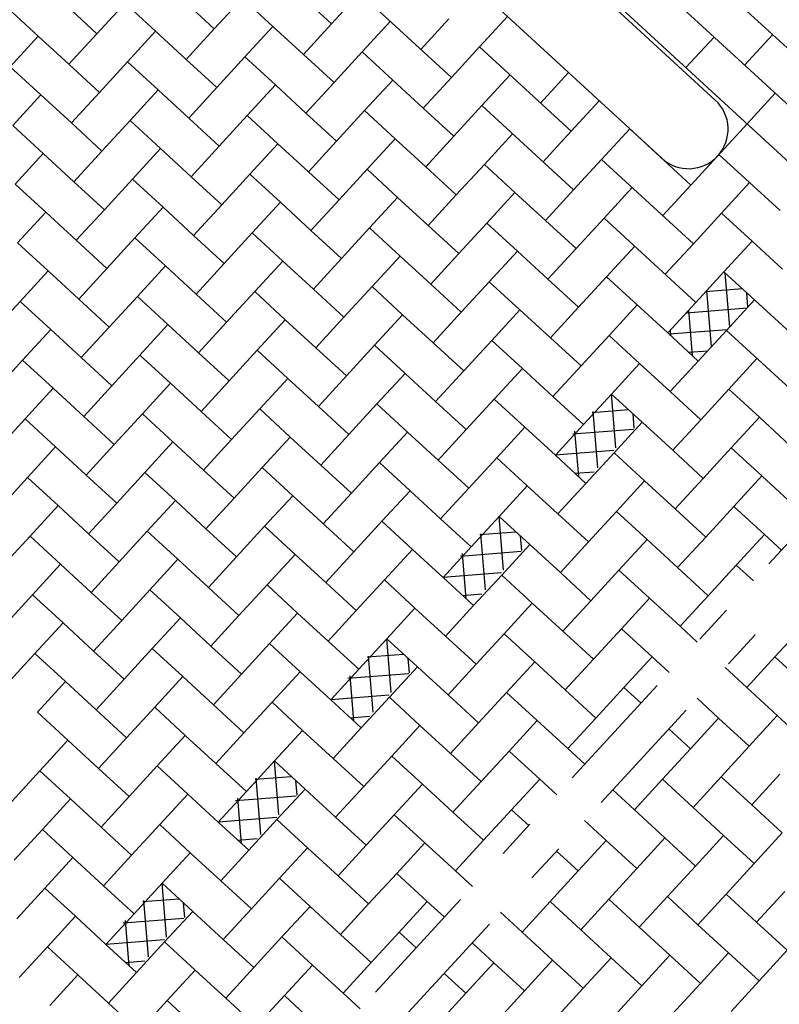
# Model space of a CAD drawing. Header units: metres. Extents: x 111546 to 149831, y 498798 to 507863.
# Tile 123 of 256: x 113048.33 to 113050.25, y 500896.6 to 500899.09. Entities that reach past the tile are written whole.
import ezdxf

# ---------------------------------------------------------------- set-up
doc = ezdxf.new("R2010")
doc.units = ezdxf.units.M
doc.linetypes.add('DASHDOT', pattern=[25.4, 12.7, -6.35, 0, -6.35])
for name, color, linetype in [('0-grenslijn', 3, 'DASHDOT'), ('0-maatvoering', 3, 'Continuous'), ('3-arcering witte steen', 3, 'Continuous'), ('3-opsluiting', 2, 'Continuous'), ('3-steen', 3, 'Continuous')]:
    doc.layers.add(name, color=color, linetype=linetype)
doc.styles.add('Zaanstad', font='ARIALN.TTF')
doc.dimstyles.new('1-50', dxfattribs={"dimtxt": 0.1, "dimasz": 0.1, "dimexe": 0.05, "dimexo": 0.05, "dimgap": 0.025, "dimtad": 1, "dimzin": 0, "dimdsep": 46, "dimtxsty": 'Zaanstad', "dimcen": 0, "dimclrd": 256, "dimclre": 256, "dimclrt": 256, "dimadec": 0, "dimazin": 0, "dimtfac": 1, "dimtofl": 0, "dimtmove": 0, "dimatfit": 3, "dimfxl": 1, "dimtfill": 1, "dimtolj": 1, "dimtzin": 0, "dimlwd": -1, "dimlwe": -1, "dimarcsym": 0})

# ---------------------------------------------------------------- blocks, each defined once
blk = doc.blocks.new('*D647')
at = {"layer": '0-maatvoering', "transparency": 16777216}
for p, q in [((113048.5635, 500900.0161), (113047.8707, 500900.6529)), ((113044.991, 500897.4457), (113047.8399, 500900.5454)), ((113045.5793, 500896.7692), (113044.8865, 500897.4059))]:
    blk.add_line(p, q, dxfattribs=at)
for points in [[(113047.8276, 500900.5567), (113047.8521, 500900.5341), (113047.9075, 500900.6191)], [(113044.9787, 500897.457), (113045.0033, 500897.4345), (113044.9233, 500897.3721)]]:
    blk.add_solid(points, dxfattribs=at)
at = {"layer": 'Defpoints', "color": 0, "transparency": 16777216}
for p in [(113047.9075, 500900.6191), (113048.6003, 500899.9823), (113045.6161, 500896.7354)]:
    blk.add_point(p, dxfattribs=at)
at = {"layer": '0-maatvoering', "transparency": 16777216, "insert": (113046.3601, 500899.0465), "char_height": 0.1, "attachment_point": 5, "rotation": 47.4144, "style": 'Zaanstad', "bg_fill": 3, "box_fill_scale": 1.1, "bg_fill_color": 9, "bg_fill_true_color": 13158600, "bg_fill_transparency": 0}
blk.add_mtext('\\A1;4.41', dxfattribs=at)
blk = doc.blocks.new('*D648')
at = {"layer": '0-maatvoering', "transparency": 16777216}
for p, q in [((113048.5062, 500900.6392), (113047.7173, 500901.3643)), ((113041.9624, 500895.0289), (113047.6864, 500901.2569)), ((113042.6469, 500894.264), (113041.8579, 500894.9891))]:
    blk.add_line(p, q, dxfattribs=at)
for points in [[(113047.6742, 500901.2682), (113047.6987, 500901.2456), (113047.7541, 500901.3305)], [(113041.9501, 500895.0402), (113041.9747, 500895.0176), (113041.8948, 500894.9553)]]:
    blk.add_solid(points, dxfattribs=at)
at = {"layer": 'Defpoints', "color": 0, "transparency": 16777216}
for p in [(113047.7541, 500901.3305), (113048.5431, 500900.6054), (113042.6837, 500894.2302)]:
    blk.add_point(p, dxfattribs=at)
at = {"layer": '0-maatvoering', "transparency": 16777216, "insert": (113044.7684, 500898.1944), "char_height": 0.1, "attachment_point": 5, "rotation": 47.4144, "style": 'Zaanstad', "bg_fill": 3, "box_fill_scale": 1.1, "bg_fill_color": 9, "bg_fill_true_color": 13158600, "bg_fill_transparency": 0}
blk.add_mtext('\\A1;minimaal 11.00', dxfattribs=at)
blk = doc.blocks.new('*D649')
at = {"layer": '0-maatvoering', "transparency": 16777216}
for p, q in [((113048.7734, 500900.416), (113048.9137, 500900.5687)), ((113048.9535, 500900.4642), (113050.5843, 500898.9653)), ((113050.5515, 500898.7818), (113050.6918, 500898.9345))]:
    blk.add_line(p, q, dxfattribs=at)
for points in [[(113048.9648, 500900.4765), (113048.9422, 500900.4519), (113048.8799, 500900.5319)], [(113050.5956, 500898.9776), (113050.573, 500898.9531), (113050.658, 500898.8977)]]:
    blk.add_solid(points, dxfattribs=at)
at = {"layer": 'Defpoints', "color": 0, "transparency": 16777216}
for p in [(113048.7396, 500900.3792), (113050.658, 500898.8977), (113050.5176, 500898.745)]:
    blk.add_point(p, dxfattribs=at)
at = {"layer": '0-maatvoering', "transparency": 16777216, "insert": (113049.8143, 500899.7752), "char_height": 0.1, "attachment_point": 5, "rotation": 317.4144, "style": 'Zaanstad', "bg_fill": 3, "box_fill_scale": 1.1, "bg_fill_color": 9, "bg_fill_true_color": 13158600, "bg_fill_transparency": 0}
blk.add_mtext('\\A1;2.42', dxfattribs=at)

msp = doc.modelspace()

# ---------------------------------------------------------------- linework, layer by layer
at = {"layer": '0-grenslijn', "ltscale": 0.025}
msp.add_line((113051.9285, 500899.5726), (113047.2424, 500894.474), dxfattribs=at)
at = {"layer": '3-arcering witte steen'}
for p, q in [((113050.1223, 500898.3149), (113050.1112, 500898.451)), ((113050.0624, 500898.4048), (113050.1537, 500898.4119)), ((113050.0763, 500898.2648), (113050.0646, 500898.4071)), ((113050.1684, 500898.3647), (113050.1654, 500898.4012)), ((113050.0128, 500898.3507), (113050.1663, 500898.3627)), ((113050.028, 500898.2425), (113050.0186, 500898.3571)), ((113049.9687, 500898.2971), (113050.1168, 500898.3087)), ((113049.9737, 500898.2924), (113049.9725, 500898.3072)), ((113050.0189, 500898.251), (113050.0671, 500898.2547)), ((113049.8347, 500898.0089), (113049.8236, 500898.145)), ((113049.7748, 500898.0988), (113049.8661, 500898.106)), ((113049.7887, 500897.9588), (113049.777, 500898.1011)), ((113049.8808, 500898.0587), (113049.8778, 500898.0952)), ((113049.7252, 500898.0447), (113049.8787, 500898.0567)), ((113049.7404, 500897.9365), (113049.731, 500898.0511)), ((113049.6811, 500897.9911), (113049.8292, 500898.0028)), ((113049.7313, 500897.945), (113049.7795, 500897.9487)), ((113049.5505, 500897.6996), (113049.5394, 500897.8358)), ((113049.4906, 500897.7896), (113049.5818, 500897.7967)), ((113049.5045, 500897.6496), (113049.4928, 500897.7919)), ((113049.5966, 500897.7495), (113049.5935, 500897.786)), ((113049.441, 500897.7355), (113049.5945, 500897.7475)), ((113049.4561, 500897.6273), (113049.4468, 500897.7418)), ((113049.3969, 500897.6819), (113049.545, 500897.6935)), ((113049.4471, 500897.6358), (113049.4953, 500897.6395)), ((113049.2663, 500897.3904), (113049.2551, 500897.5265)), ((113049.2064, 500897.4803), (113049.2976, 500897.4875)), ((113049.2203, 500897.3403), (113049.2086, 500897.4827)), ((113049.3124, 500897.4403), (113049.3093, 500897.4767)), ((113049.1568, 500897.4263), (113049.3103, 500897.4383)), ((113049.1719, 500897.3181), (113049.1626, 500897.4326)), ((113049.1127, 500897.3727), (113049.2608, 500897.3843)), ((113049.1629, 500897.3265), (113049.2111, 500897.3303)), ((113048.9821, 500897.0812), (113048.9709, 500897.2173)), ((113048.9222, 500897.1711), (113049.0134, 500897.1783)), ((113048.936, 500897.0311), (113048.9244, 500897.1734)), ((113049.0282, 500897.131), (113049.0251, 500897.1675)), ((113048.8725, 500897.117), (113049.026, 500897.129)), ((113048.8877, 500897.0088), (113048.8784, 500897.1234)), ((113048.8284, 500897.0635), (113048.9766, 500897.0751)), ((113048.8787, 500897.0173), (113048.9269, 500897.021)), ((113048.6978, 500896.7719), (113048.6867, 500896.9081)), ((113048.638, 500896.8619), (113048.7292, 500896.869)), ((113048.6518, 500896.7219), (113048.6402, 500896.8642)), ((113048.7439, 500896.8218), (113048.7409, 500896.8583)), ((113048.5883, 500896.8078), (113048.7418, 500896.8198)), ((113048.6035, 500896.6996), (113048.5942, 500896.8141)), ((113048.5442, 500896.7542), (113048.6924, 500896.7658)), ((113048.5945, 500896.7081), (113048.6427, 500896.7118))]:
    msp.add_line(p, q, dxfattribs=at)
at = {"layer": '3-opsluiting'}
for p, q in [((113050.0859, 500898.8886), (113049.5411, 500899.3893)), ((113049.4058, 500899.2421), (113049.9506, 500898.7413))]:
    msp.add_line(p, q, dxfattribs=at)
msp.add_arc((113050.0183, 500898.8149), 0.1, 227.4144, 47.4144, dxfattribs=at)
at = {"layer": '3-steen'}
for p, q in [((113048.7623, 500900.4039), (113050.8928, 500898.4458)), ((113048.7685, 500900.2556), (113050.8218, 500898.3685)), ((113049.4706, 500899.4677), (113050.3209, 500898.6862)), ((113049.1863, 500899.1585), (113049.1153, 500899.0812)), ((113049.4183, 500898.9453), (113049.1863, 500899.1585)), ((113048.5929, 500899.1335), (113048.5218, 500899.0562)), ((113048.5929, 500899.1335), (113048.6702, 500899.0624)), ((113048.7413, 500899.1397), (113048.8186, 500899.0687)), ((113048.8896, 500899.146), (113048.8186, 500899.0687)), ((113048.8896, 500899.146), (113048.9669, 500899.0749)), ((113049.038, 500899.1522), (113049.1153, 500899.0812)), ((113048.2962, 500899.121), (113048.3735, 500899.0499)), ((113048.4445, 500899.1272), (113048.5218, 500899.0562)), ((113049.1153, 500899.0812), (113049.0442, 500899.0039)), ((113049.2636, 500899.0875), (113049.1926, 500899.0101)), ((113049.341, 500899.0164), (113049.412, 500899.0937)), ((113049.4893, 500899.0227), (113049.5604, 500899.1)), ((113048.5218, 500899.0562), (113048.4508, 500898.9789)), ((113048.6702, 500899.0624), (113048.5992, 500898.9851)), ((113048.6702, 500899.0624), (113048.7475, 500898.9914)), ((113048.8186, 500899.0687), (113048.7475, 500898.9914)), ((113048.9669, 500899.0749), (113048.8959, 500898.9976)), ((113048.9669, 500899.0749), (113049.0442, 500899.0039)), ((113048.3735, 500899.0499), (113048.3024, 500898.9726)), ((113048.3735, 500899.0499), (113048.4508, 500898.9789)), ((113050.0117, 500898.9704), (113050.0828, 500899.0477)), ((113050.1601, 500898.9766), (113050.2311, 500899.0539)), ((113049.1926, 500899.0101), (113049.1215, 500898.9328)), ((113049.1926, 500899.0101), (113049.2699, 500898.9391)), ((113049.4183, 500898.9453), (113049.4893, 500899.0227)), ((113049.4893, 500899.0227), (113049.7212, 500898.8095)), ((113048.5992, 500898.9851), (113048.5281, 500898.9078)), ((113048.5992, 500898.9851), (113048.6765, 500898.9141)), ((113048.7475, 500898.9914), (113048.8248, 500898.9203)), ((113048.8959, 500898.9976), (113048.8248, 500898.9203)), ((113048.8959, 500898.9976), (113048.9732, 500898.9266)), ((113049.0442, 500899.0039), (113049.1215, 500898.9328)), ((113048.3024, 500898.9726), (113048.3797, 500898.9016)), ((113048.4508, 500898.9789), (113048.5281, 500898.9078)), ((113049.6439, 500898.8805), (113049.715, 500898.9579)), ((113049.1215, 500898.9328), (113049.0505, 500898.8555)), ((113049.2699, 500898.9391), (113049.1989, 500898.8618)), ((113049.2699, 500898.9391), (113049.3472, 500898.868)), ((113049.4183, 500898.9453), (113049.3472, 500898.868)), ((113049.4956, 500898.8743), (113049.5666, 500898.9516)), ((113048.5281, 500898.9078), (113048.457, 500898.8305)), ((113048.6765, 500898.9141), (113048.6054, 500898.8368)), ((113048.6765, 500898.9141), (113048.7538, 500898.843)), ((113048.8248, 500898.9203), (113048.7538, 500898.843)), ((113048.9732, 500898.9266), (113048.9021, 500898.8493)), ((113048.9732, 500898.9266), (113049.0505, 500898.8555)), ((113050.1663, 500898.8283), (113050.2374, 500898.9056)), ((113048.3797, 500898.9016), (113048.3087, 500898.8242)), ((113048.3797, 500898.9016), (113048.457, 500898.8305)), ((113049.7212, 500898.8095), (113049.7923, 500898.8868)), ((113049.0505, 500898.8555), (113049.1278, 500898.7845)), ((113049.1989, 500898.8618), (113049.1278, 500898.7845)), ((113049.1989, 500898.8618), (113049.2762, 500898.7907)), ((113049.3472, 500898.868), (113049.4245, 500898.797)), ((113049.4956, 500898.8743), (113049.4245, 500898.797)), ((113049.7275, 500898.6611), (113049.4956, 500898.8743)), ((113048.6054, 500898.8368), (113048.5344, 500898.7595)), ((113048.6054, 500898.8368), (113048.6827, 500898.7657)), ((113048.7538, 500898.843), (113048.8311, 500898.772)), ((113048.9021, 500898.8493), (113048.8311, 500898.772)), ((113048.9021, 500898.8493), (113048.9794, 500898.7782)), ((113048.3087, 500898.8242), (113048.386, 500898.7532)), ((113048.457, 500898.8305), (113048.5344, 500898.7595)), ((113049.6502, 500898.7322), (113049.7212, 500898.8095)), ((113049.7985, 500898.7384), (113049.8696, 500898.8158)), ((113050.0242, 500898.6736), (113049.8696, 500898.8158)), ((113049.1278, 500898.7845), (113049.0567, 500898.7072)), ((113049.2762, 500898.7907), (113049.2051, 500898.7134)), ((113049.2762, 500898.7907), (113049.3535, 500898.7197)), ((113049.4245, 500898.797), (113049.3535, 500898.7197)), ((113049.5729, 500898.8032), (113049.5018, 500898.7259)), ((113048.5344, 500898.7595), (113048.4633, 500898.6821)), ((113048.6827, 500898.7657), (113048.6117, 500898.6884)), ((113048.6827, 500898.7657), (113048.76, 500898.6947)), ((113048.8311, 500898.772), (113048.76, 500898.6947)), ((113048.9794, 500898.7782), (113048.9084, 500898.7009)), ((113048.9794, 500898.7782), (113049.0567, 500898.7072)), ((113048.386, 500898.7532), (113048.3149, 500898.6759)), ((113048.386, 500898.7532), (113048.4633, 500898.6821)), ((113049.7275, 500898.6611), (113049.7985, 500898.7384)), ((113049.7985, 500898.7384), (113050.0305, 500898.5253)), ((113049.0567, 500898.7072), (113049.1341, 500898.6361)), ((113049.2051, 500898.7134), (113049.1341, 500898.6361)), ((113049.2051, 500898.7134), (113049.2824, 500898.6424)), ((113049.3535, 500898.7197), (113049.4308, 500898.6486)), ((113049.5018, 500898.7259), (113049.4308, 500898.6486)), ((113049.5018, 500898.7259), (113049.5791, 500898.6549)), ((113048.4633, 500898.6821), (113048.5406, 500898.6111)), ((113048.6117, 500898.6884), (113048.5406, 500898.6111)), ((113048.6117, 500898.6884), (113048.689, 500898.6173)), ((113048.76, 500898.6947), (113048.8373, 500898.6236)), ((113048.9084, 500898.7009), (113048.8373, 500898.6236)), ((113048.9084, 500898.7009), (113048.9857, 500898.6299)), ((113048.3149, 500898.6759), (113048.3923, 500898.6048)), ((113049.7275, 500898.6611), (113049.6564, 500898.5838)), ((113049.8048, 500898.5901), (113049.8759, 500898.6674)), ((113049.9532, 500898.5963), (113050.0242, 500898.6736)), ((113050.0305, 500898.5253), (113050.1726, 500898.6799)), ((113049.1341, 500898.6361), (113049.063, 500898.5588)), ((113049.2824, 500898.6424), (113049.2114, 500898.5651)), ((113049.2824, 500898.6424), (113049.3597, 500898.5713)), ((113049.4308, 500898.6486), (113049.3597, 500898.5713)), ((113049.5791, 500898.6549), (113049.5081, 500898.5776)), ((113049.5791, 500898.6549), (113049.6564, 500898.5838)), ((113048.5406, 500898.6111), (113048.4696, 500898.5338)), ((113048.689, 500898.6173), (113048.6179, 500898.54)), ((113048.689, 500898.6173), (113048.7663, 500898.5463)), ((113048.8373, 500898.6236), (113048.7663, 500898.5463)), ((113048.9857, 500898.6299), (113048.9146, 500898.5526)), ((113048.9857, 500898.6299), (113049.063, 500898.5588)), ((113048.3923, 500898.6048), (113048.3212, 500898.5275)), ((113048.3923, 500898.6048), (113048.4696, 500898.5338)), ((113049.6564, 500898.5838), (113049.7338, 500898.5128)), ((113049.8048, 500898.5901), (113049.7338, 500898.5128)), ((113050.0367, 500898.3769), (113049.8048, 500898.5901)), ((113050.1788, 500898.5315), (113050.1015, 500898.6026)), ((113049.063, 500898.5588), (113049.1403, 500898.4878)), ((113049.2114, 500898.5651), (113049.1403, 500898.4878)), ((113049.2114, 500898.5651), (113049.2887, 500898.494)), ((113049.3597, 500898.5713), (113049.437, 500898.5003)), ((113049.5081, 500898.5776), (113049.437, 500898.5003)), ((113049.5081, 500898.5776), (113049.5854, 500898.5065)), ((113048.4696, 500898.5338), (113048.5469, 500898.4627)), ((113048.6179, 500898.54), (113048.5469, 500898.4627)), ((113048.6179, 500898.54), (113048.6952, 500898.469)), ((113048.7663, 500898.5463), (113048.8436, 500898.4752)), ((113048.9146, 500898.5526), (113048.8436, 500898.4752)), ((113048.9146, 500898.5526), (113048.9919, 500898.4815)), ((113048.3212, 500898.5275), (113048.3985, 500898.4565)), ((113049.7338, 500898.5128), (113049.6627, 500898.4355)), ((113049.8821, 500898.519), (113049.8111, 500898.4417)), ((113049.9594, 500898.448), (113050.0305, 500898.5253)), ((113050.1078, 500898.4542), (113050.1788, 500898.5315)), ((113050.1788, 500898.5315), (113050.2561, 500898.4605)), ((113049.1403, 500898.4878), (113049.0693, 500898.4104)), ((113049.2887, 500898.494), (113049.2176, 500898.4167)), ((113049.2887, 500898.494), (113049.366, 500898.423)), ((113049.437, 500898.5003), (113049.366, 500898.423)), ((113049.5854, 500898.5065), (113049.5143, 500898.4292)), ((113049.5854, 500898.5065), (113049.6627, 500898.4355)), ((113048.5469, 500898.4627), (113048.4758, 500898.3854)), ((113048.6952, 500898.469), (113048.6242, 500898.3917)), ((113048.6952, 500898.469), (113048.7725, 500898.3979)), ((113048.8436, 500898.4752), (113048.7725, 500898.3979)), ((113048.9919, 500898.4815), (113048.9209, 500898.4042)), ((113048.9919, 500898.4815), (113049.0693, 500898.4104)), ((113048.3985, 500898.4565), (113048.3275, 500898.3792)), ((113048.3985, 500898.4565), (113048.4758, 500898.3854)), ((113049.6627, 500898.4355), (113049.74, 500898.3644)), ((113049.8111, 500898.4417), (113049.74, 500898.3644)), ((113049.8111, 500898.4417), (113049.8884, 500898.3707)), ((113050.0367, 500898.3769), (113050.1078, 500898.4542)), ((113050.1078, 500898.4542), (113050.3397, 500898.2411)), ((113049.0693, 500898.4104), (113049.1466, 500898.3394)), ((113049.2176, 500898.4167), (113049.1466, 500898.3394)), ((113049.2176, 500898.4167), (113049.2949, 500898.3456)), ((113049.366, 500898.423), (113049.4433, 500898.3519)), ((113049.5143, 500898.4292), (113049.4433, 500898.3519)), ((113049.5143, 500898.4292), (113049.5916, 500898.3582)), ((113048.4758, 500898.3854), (113048.5531, 500898.3144)), ((113048.6242, 500898.3917), (113048.5531, 500898.3144)), ((113048.6242, 500898.3917), (113048.7015, 500898.3206)), ((113048.7725, 500898.3979), (113048.8498, 500898.3269)), ((113048.9209, 500898.4042), (113048.8498, 500898.3269)), ((113048.9209, 500898.4042), (113048.9982, 500898.3331)), ((113050.114, 500898.3059), (113050.1851, 500898.3832)), ((113048.3275, 500898.3792), (113048.2564, 500898.3019)), ((113048.3275, 500898.3792), (113048.4048, 500898.3081)), ((113049.5916, 500898.3582), (113049.5206, 500898.2809)), ((113049.5916, 500898.3582), (113049.669, 500898.2871)), ((113049.74, 500898.3644), (113049.669, 500898.2871)), ((113049.8884, 500898.3707), (113049.8173, 500898.2934)), ((113049.8884, 500898.3707), (113049.9657, 500898.2996)), ((113050.0367, 500898.3769), (113049.9657, 500898.2996)), ((113048.9982, 500898.3331), (113048.9272, 500898.2558)), ((113048.9982, 500898.3331), (113049.0755, 500898.2621)), ((113049.1466, 500898.3394), (113049.0755, 500898.2621)), ((113049.2949, 500898.3456), (113049.2239, 500898.2683)), ((113049.2949, 500898.3456), (113049.3722, 500898.2746)), ((113049.4433, 500898.3519), (113049.3722, 500898.2746)), ((113048.4048, 500898.3081), (113048.3337, 500898.2308)), ((113048.4048, 500898.3081), (113048.4821, 500898.2371)), ((113048.5531, 500898.3144), (113048.4821, 500898.2371)), ((113048.7015, 500898.3206), (113048.6304, 500898.2433)), ((113048.7015, 500898.3206), (113048.7788, 500898.2496)), ((113048.8498, 500898.3269), (113048.7788, 500898.2496)), ((113049.669, 500898.2871), (113049.7463, 500898.2161)), ((113049.8173, 500898.2934), (113049.7463, 500898.2161)), ((113049.8173, 500898.2934), (113049.8946, 500898.2223)), ((113049.9657, 500898.2996), (113050.043, 500898.2286)), ((113050.114, 500898.3059), (113050.043, 500898.2286)), ((113050.346, 500898.0927), (113050.114, 500898.3059)), ((113049.0755, 500898.2621), (113049.1528, 500898.191)), ((113049.2239, 500898.2683), (113049.1528, 500898.191)), ((113049.2239, 500898.2683), (113049.3012, 500898.1973)), ((113049.3722, 500898.2746), (113049.4495, 500898.2035)), ((113049.5206, 500898.2809), (113049.4495, 500898.2035)), ((113049.5206, 500898.2809), (113049.5979, 500898.2098)), ((113048.4821, 500898.2371), (113048.5594, 500898.166)), ((113048.6304, 500898.2433), (113048.5594, 500898.166)), ((113048.6304, 500898.2433), (113048.7077, 500898.1723)), ((113048.7788, 500898.2496), (113048.8561, 500898.1785)), ((113048.9272, 500898.2558), (113048.8561, 500898.1785)), ((113048.9272, 500898.2558), (113049.0045, 500898.1848)), ((113050.1913, 500898.2348), (113050.1203, 500898.1575)), ((113048.3337, 500898.2308), (113048.2627, 500898.1535)), ((113048.3337, 500898.2308), (113048.411, 500898.1598)), ((113049.5979, 500898.2098), (113049.5268, 500898.1325)), ((113049.5979, 500898.2098), (113049.6752, 500898.1387)), ((113049.7463, 500898.2161), (113049.6752, 500898.1387)), ((113049.8946, 500898.2223), (113049.8236, 500898.145)), ((113049.8946, 500898.2223), (113049.9719, 500898.1513)), ((113050.043, 500898.2286), (113049.9719, 500898.1513)), ((113049.0045, 500898.1848), (113048.9334, 500898.1075)), ((113049.0045, 500898.1848), (113049.0818, 500898.1137)), ((113049.1528, 500898.191), (113049.0818, 500898.1137)), ((113049.3012, 500898.1973), (113049.2301, 500898.12)), ((113049.3012, 500898.1973), (113049.3785, 500898.1262)), ((113049.4495, 500898.2035), (113049.3785, 500898.1262)), ((113048.411, 500898.1598), (113048.34, 500898.0824)), ((113048.411, 500898.1598), (113048.4883, 500898.0887)), ((113048.5594, 500898.166), (113048.4883, 500898.0887)), ((113048.7077, 500898.1723), (113048.6367, 500898.095)), ((113048.7077, 500898.1723), (113048.785, 500898.1012)), ((113048.8561, 500898.1785), (113048.785, 500898.1012)), ((113049.6752, 500898.1387), (113049.7525, 500898.0677)), ((113049.8236, 500898.145), (113049.7525, 500898.0677)), ((113049.8236, 500898.145), (113049.9009, 500898.0739)), ((113049.9719, 500898.1513), (113050.0492, 500898.0802)), ((113050.1203, 500898.1575), (113050.0492, 500898.0802)), ((113050.1203, 500898.1575), (113050.1976, 500898.0865)), ((113049.0818, 500898.1137), (113049.1591, 500898.0427)), ((113049.2301, 500898.12), (113049.1591, 500898.0427)), ((113049.2301, 500898.12), (113049.3074, 500898.0489)), ((113049.3785, 500898.1262), (113049.4558, 500898.0552)), ((113049.5268, 500898.1325), (113049.4558, 500898.0552)), ((113049.5268, 500898.1325), (113049.6042, 500898.0614)), ((113048.4883, 500898.0887), (113048.5656, 500898.0176)), ((113048.6367, 500898.095), (113048.5656, 500898.0176)), ((113048.6367, 500898.095), (113048.714, 500898.0239)), ((113048.785, 500898.1012), (113048.8624, 500898.0302)), ((113048.9334, 500898.1075), (113048.8624, 500898.0302)), ((113048.9334, 500898.1075), (113049.0107, 500898.0364)), ((113050.1976, 500898.0865), (113050.1265, 500898.0092)), ((113050.1976, 500898.0865), (113050.2749, 500898.0154)), ((113048.34, 500898.0824), (113048.2689, 500898.0051)), ((113048.34, 500898.0824), (113048.4173, 500898.0114)), ((113049.6042, 500898.0614), (113049.5331, 500897.9841)), ((113049.6042, 500898.0614), (113049.6815, 500897.9904)), ((113049.7525, 500898.0677), (113049.6815, 500897.9904)), ((113049.9009, 500898.0739), (113049.8298, 500897.9966)), ((113049.9009, 500898.0739), (113049.9782, 500898.0029)), ((113050.0492, 500898.0802), (113049.9782, 500898.0029)), ((113049.0107, 500898.0364), (113048.9397, 500897.9591)), ((113049.0107, 500898.0364), (113049.088, 500897.9654)), ((113049.1591, 500898.0427), (113049.088, 500897.9654)), ((113049.3074, 500898.0489), (113049.2364, 500897.9716)), ((113049.3074, 500898.0489), (113049.3847, 500897.9779)), ((113049.4558, 500898.0552), (113049.3847, 500897.9779)), ((113048.4173, 500898.0114), (113048.3462, 500897.9341)), ((113048.4173, 500898.0114), (113048.4946, 500897.9403)), ((113048.5656, 500898.0176), (113048.4946, 500897.9403)), ((113048.714, 500898.0239), (113048.6429, 500897.9466)), ((113048.714, 500898.0239), (113048.7913, 500897.9529)), ((113048.8624, 500898.0302), (113048.7913, 500897.9529)), ((113050.1265, 500898.0092), (113050.0555, 500897.9318)), ((113050.1265, 500898.0092), (113050.2039, 500897.9381)), ((113049.5331, 500897.9841), (113049.4621, 500897.9068)), ((113049.5331, 500897.9841), (113049.6104, 500897.9131)), ((113049.6815, 500897.9904), (113049.7588, 500897.9193)), ((113049.8298, 500897.9966), (113049.7588, 500897.9193)), ((113049.8298, 500897.9966), (113049.9071, 500897.9256)), ((113049.9782, 500898.0029), (113050.0555, 500897.9318)), ((113049.088, 500897.9654), (113049.1653, 500897.8943)), ((113049.2364, 500897.9716), (113049.1653, 500897.8943)), ((113049.2364, 500897.9716), (113049.3137, 500897.9006)), ((113049.3847, 500897.9779), (113049.4621, 500897.9068)), ((113048.4946, 500897.9403), (113048.5719, 500897.8693)), ((113048.6429, 500897.9466), (113048.5719, 500897.8693)), ((113048.6429, 500897.9466), (113048.7202, 500897.8755)), ((113048.7913, 500897.9529), (113048.8686, 500897.8818)), ((113048.9397, 500897.9591), (113048.8686, 500897.8818)), ((113048.9397, 500897.9591), (113049.017, 500897.8881)), ((113050.2039, 500897.9381), (113050.1328, 500897.8608)), ((113050.2039, 500897.9381), (113050.2812, 500897.867)), ((113048.3462, 500897.9341), (113048.2752, 500897.8568)), ((113048.3462, 500897.9341), (113048.4235, 500897.863)), ((113049.6104, 500897.9131), (113049.5394, 500897.8358)), ((113049.6104, 500897.9131), (113049.6877, 500897.842)), ((113049.7588, 500897.9193), (113049.6877, 500897.842)), ((113049.9071, 500897.9256), (113049.8361, 500897.8483)), ((113049.9071, 500897.9256), (113049.9844, 500897.8545)), ((113050.0555, 500897.9318), (113049.9844, 500897.8545)), ((113049.017, 500897.8881), (113048.9459, 500897.8107)), ((113049.017, 500897.8881), (113049.1716, 500897.746)), ((113049.1653, 500897.8943), (113049.0943, 500897.817)), ((113049.3137, 500897.9006), (113049.2426, 500897.8233)), ((113049.3137, 500897.9006), (113049.391, 500897.8295)), ((113049.4621, 500897.9068), (113049.391, 500897.8295)), ((113048.4235, 500897.863), (113048.3525, 500897.7857)), ((113048.4235, 500897.863), (113048.5008, 500897.792)), ((113048.5719, 500897.8693), (113048.5008, 500897.792)), ((113048.7202, 500897.8755), (113048.6492, 500897.7982)), ((113048.7202, 500897.8755), (113048.7976, 500897.8045)), ((113048.8686, 500897.8818), (113048.7976, 500897.8045)), ((113050.1328, 500897.8608), (113050.0617, 500897.7835)), ((113050.1328, 500897.8608), (113050.2101, 500897.7897)), ((113049.5394, 500897.8358), (113049.4683, 500897.7585)), ((113049.5394, 500897.8358), (113049.6167, 500897.7647)), ((113049.6877, 500897.842), (113049.765, 500897.771)), ((113049.8361, 500897.8483), (113049.765, 500897.771)), ((113049.8361, 500897.8483), (113049.9134, 500897.7772)), ((113049.9844, 500897.8545), (113050.0617, 500897.7835)), ((113048.9459, 500897.8107), (113048.8749, 500897.7334)), ((113048.9459, 500897.8107), (113049.0232, 500897.7397)), ((113049.2426, 500897.8233), (113049.1716, 500897.746)), ((113049.2426, 500897.8233), (113049.3199, 500897.7522)), ((113049.391, 500897.8295), (113049.4683, 500897.7585)), ((113048.3525, 500897.7857), (113048.2814, 500897.7084)), ((113048.3525, 500897.7857), (113048.4298, 500897.7147)), ((113048.5008, 500897.792), (113048.5781, 500897.7209)), ((113048.6492, 500897.7982), (113048.5781, 500897.7209)), ((113048.6492, 500897.7982), (113048.7265, 500897.7272)), ((113048.7976, 500897.8045), (113048.8749, 500897.7334)), ((113050.2101, 500897.7897), (113050.1391, 500897.7124)), ((113050.2101, 500897.7897), (113050.2533, 500897.75)), ((113049.6167, 500897.7647), (113049.5456, 500897.6874)), ((113049.6167, 500897.7647), (113049.694, 500897.6937)), ((113049.765, 500897.771), (113049.694, 500897.6937)), ((113049.9134, 500897.7772), (113049.8423, 500897.6999)), ((113049.9134, 500897.7772), (113049.9907, 500897.7062)), ((113050.0617, 500897.7835), (113049.9907, 500897.7062)), ((113049.0232, 500897.7397), (113048.9522, 500897.6624)), ((113049.0232, 500897.7397), (113049.1005, 500897.6686)), ((113049.1716, 500897.746), (113049.1005, 500897.6686)), ((113049.3199, 500897.7522), (113049.2489, 500897.6749)), ((113049.3199, 500897.7522), (113049.3973, 500897.6812)), ((113049.4683, 500897.7585), (113049.3973, 500897.6812)), ((113048.4298, 500897.7147), (113048.3587, 500897.6374)), ((113048.4298, 500897.7147), (113048.5071, 500897.6436)), ((113048.5781, 500897.7209), (113048.5071, 500897.6436)), ((113048.7265, 500897.7272), (113048.6555, 500897.6499)), ((113048.7265, 500897.7272), (113048.8038, 500897.6561)), ((113048.8749, 500897.7334), (113048.8038, 500897.6561)), ((113050.1391, 500897.7124), (113050.068, 500897.6351)), ((113050.1391, 500897.7124), (113050.1823, 500897.6727)), ((113049.5456, 500897.6874), (113049.4746, 500897.6101)), ((113049.5456, 500897.6874), (113049.6229, 500897.6164)), ((113049.694, 500897.6937), (113049.7713, 500897.6226)), ((113049.8423, 500897.6999), (113049.7713, 500897.6226)), ((113049.8423, 500897.6999), (113049.9196, 500897.6289)), ((113049.9907, 500897.7062), (113050.068, 500897.6351)), ((113048.9522, 500897.6624), (113048.8811, 500897.5851)), ((113048.9522, 500897.6624), (113049.0295, 500897.5913)), ((113049.1005, 500897.6686), (113049.1778, 500897.5976)), ((113049.2489, 500897.6749), (113049.1778, 500897.5976)), ((113049.2489, 500897.6749), (113049.3262, 500897.6038)), ((113049.3973, 500897.6812), (113049.4746, 500897.6101)), ((113048.3587, 500897.6374), (113048.2877, 500897.5601)), ((113048.3587, 500897.6374), (113048.436, 500897.5663)), ((113048.5071, 500897.6436), (113048.5844, 500897.5726)), ((113048.6555, 500897.6499), (113048.5844, 500897.5726)), ((113048.6555, 500897.6499), (113048.7328, 500897.5788)), ((113048.8038, 500897.6561), (113048.8811, 500897.5851)), ((113049.6229, 500897.6164), (113049.5519, 500897.539)), ((113049.6229, 500897.6164), (113049.7002, 500897.5453)), ((113049.7713, 500897.6226), (113049.7002, 500897.5453)), ((113049.9196, 500897.6289), (113049.8486, 500897.5516)), ((113049.9196, 500897.6289), (113049.997, 500897.5578)), ((113050.068, 500897.6351), (113049.997, 500897.5578)), ((113049.0295, 500897.5913), (113048.9584, 500897.514)), ((113049.0295, 500897.5913), (113049.1068, 500897.5203)), ((113049.1778, 500897.5976), (113049.1068, 500897.5203)), ((113049.3262, 500897.6038), (113049.2551, 500897.5265)), ((113049.3262, 500897.6038), (113049.4035, 500897.5328)), ((113049.4746, 500897.6101), (113049.4035, 500897.5328)), ((113048.436, 500897.5663), (113048.365, 500897.489)), ((113048.436, 500897.5663), (113048.5133, 500897.4953)), ((113048.5844, 500897.5726), (113048.5133, 500897.4953)), ((113048.7328, 500897.5788), (113048.6617, 500897.5015)), ((113048.7328, 500897.5788), (113048.8101, 500897.5078)), ((113048.8811, 500897.5851), (113048.8101, 500897.5078)), ((113049.5519, 500897.539), (113049.4808, 500897.4617)), ((113049.5519, 500897.539), (113049.6292, 500897.468)), ((113049.7002, 500897.5453), (113049.7775, 500897.4743)), ((113049.8486, 500897.5516), (113049.7775, 500897.4743)), ((113049.8486, 500897.5516), (113049.9259, 500897.4805)), ((113049.997, 500897.5578), (113050.0402, 500897.5181)), ((113050.3075, 500897.5576), (113050.2365, 500897.4803)), ((113048.9584, 500897.514), (113048.8874, 500897.4367)), ((113048.9584, 500897.514), (113049.0357, 500897.443)), ((113049.1068, 500897.5203), (113049.1841, 500897.4492)), ((113049.2551, 500897.5265), (113049.1841, 500897.4492)), ((113049.2551, 500897.5265), (113049.3325, 500897.4555)), ((113049.4035, 500897.5328), (113049.4808, 500897.4617)), ((113048.365, 500897.489), (113048.2939, 500897.4117)), ((113048.365, 500897.489), (113048.4423, 500897.418)), ((113048.5133, 500897.4953), (113048.5907, 500897.4242)), ((113048.6617, 500897.5015), (113048.5907, 500897.4242)), ((113048.6617, 500897.5015), (113048.739, 500897.4305)), ((113048.8101, 500897.5078), (113048.8874, 500897.4367)), ((113049.4808, 500897.4617), (113049.4098, 500897.3844)), ((113049.6292, 500897.468), (113049.5581, 500897.3907)), ((113049.6292, 500897.468), (113049.7065, 500897.3969)), ((113049.7775, 500897.4743), (113049.7065, 500897.3969)), ((113049.9259, 500897.4805), (113049.8548, 500897.4032)), ((113049.9259, 500897.4805), (113049.9691, 500897.4408)), ((113050.2365, 500897.4803), (113050.1654, 500897.403)), ((113050.3138, 500897.4092), (113050.2365, 500897.4803)), ((113048.8874, 500897.4367), (113048.8163, 500897.3594)), ((113049.0357, 500897.443), (113048.9647, 500897.3657)), ((113049.0357, 500897.443), (113049.113, 500897.3719)), ((113049.1841, 500897.4492), (113049.113, 500897.3719)), ((113049.3325, 500897.4555), (113049.2614, 500897.3782)), ((113049.3325, 500897.4555), (113049.4098, 500897.3844)), ((113050.1654, 500897.403), (113050.1107, 500897.4533)), ((113048.4423, 500897.418), (113048.3712, 500897.3406)), ((113048.4423, 500897.418), (113048.5196, 500897.3469)), ((113048.5907, 500897.4242), (113048.5196, 500897.3469)), ((113048.739, 500897.4305), (113048.668, 500897.3532)), ((113048.739, 500897.4305), (113048.8163, 500897.3594)), ((113049.5581, 500897.3907), (113049.4871, 500897.3134)), ((113049.5581, 500897.3907), (113049.6354, 500897.3196)), ((113049.7065, 500897.3969), (113049.7838, 500897.3259)), ((113049.8548, 500897.4032), (113049.7838, 500897.3259)), ((113049.8548, 500897.4032), (113049.8981, 500897.3635)), ((113050.2428, 500897.3319), (113050.1654, 500897.403)), ((113048.9647, 500897.3657), (113048.8936, 500897.2884)), ((113048.9647, 500897.3657), (113049.042, 500897.2946)), ((113049.113, 500897.3719), (113049.1904, 500897.3009)), ((113049.2614, 500897.3782), (113049.1904, 500897.3009)), ((113049.2614, 500897.3782), (113049.3387, 500897.3071)), ((113049.4098, 500897.3844), (113049.4871, 500897.3134)), ((113050.0944, 500897.3256), (113050.0397, 500897.3759)), ((113048.3712, 500897.3406), (113048.4485, 500897.2696)), ((113048.5196, 500897.3469), (113048.5969, 500897.2758)), ((113048.668, 500897.3532), (113048.5969, 500897.2758)), ((113048.668, 500897.3532), (113048.7453, 500897.2821)), ((113048.8163, 500897.3594), (113048.8936, 500897.2884)), ((113049.4871, 500897.3134), (113049.416, 500897.2361)), ((113049.6354, 500897.3196), (113049.5644, 500897.2423)), ((113049.6354, 500897.3196), (113049.7127, 500897.2486)), ((113049.7838, 500897.3259), (113049.7127, 500897.2486)), ((113050.0944, 500897.3256), (113050.0233, 500897.2483)), ((113050.1717, 500897.2546), (113050.0944, 500897.3256)), ((113050.2428, 500897.3319), (113050.1717, 500897.2546)), ((113050.3201, 500897.2609), (113050.2428, 500897.3319)), ((113048.8936, 500897.2884), (113048.8226, 500897.211)), ((113049.042, 500897.2946), (113048.9709, 500897.2173)), ((113049.042, 500897.2946), (113049.1193, 500897.2236)), ((113049.1904, 500897.3009), (113049.1193, 500897.2236)), ((113049.3387, 500897.3071), (113049.2677, 500897.2298)), ((113049.3387, 500897.3071), (113049.416, 500897.2361)), ((113050.0233, 500897.2483), (113049.9686, 500897.2986)), ((113048.4485, 500897.2696), (113048.3775, 500897.1923)), ((113048.4485, 500897.2696), (113048.5259, 500897.1985)), ((113048.5969, 500897.2758), (113048.5259, 500897.1985)), ((113048.7453, 500897.2821), (113048.6742, 500897.2048)), ((113048.7453, 500897.2821), (113048.8226, 500897.211)), ((113049.5644, 500897.2423), (113049.4933, 500897.165)), ((113049.5644, 500897.2423), (113049.6417, 500897.1713)), ((113049.7127, 500897.2486), (113049.756, 500897.2089)), ((113050.0233, 500897.2483), (113049.9523, 500897.171)), ((113050.1717, 500897.2546), (113050.1006, 500897.1773)), ((113048.9709, 500897.2173), (113048.8999, 500897.14)), ((113048.9709, 500897.2173), (113049.0482, 500897.1463)), ((113049.1193, 500897.2236), (113049.1966, 500897.1525)), ((113049.2677, 500897.2298), (113049.1966, 500897.1525)), ((113049.2677, 500897.2298), (113049.345, 500897.1588)), ((113049.416, 500897.2361), (113049.4933, 500897.165)), ((113048.3775, 500897.1923), (113048.3064, 500897.115)), ((113048.3775, 500897.1923), (113048.4548, 500897.1212)), ((113048.5259, 500897.1985), (113048.6032, 500897.1275)), ((113048.6742, 500897.2048), (113048.6032, 500897.1275)), ((113048.6742, 500897.2048), (113048.7515, 500897.1337)), ((113048.8226, 500897.211), (113048.8999, 500897.14)), ((113049.4933, 500897.165), (113049.4223, 500897.0877)), ((113049.6417, 500897.1713), (113049.5706, 500897.094)), ((113049.6417, 500897.1713), (113049.6849, 500897.1316)), ((113049.9523, 500897.171), (113049.8812, 500897.0937)), ((113050.0296, 500897.1), (113049.9523, 500897.171)), ((113050.1006, 500897.1773), (113050.0296, 500897.1)), ((113050.178, 500897.1062), (113050.1006, 500897.1773)), ((113050.249, 500897.1835), (113050.178, 500897.1062)), ((113048.8999, 500897.14), (113048.8288, 500897.0627)), ((113049.0482, 500897.1463), (113048.9772, 500897.0689)), ((113049.0482, 500897.1463), (113049.1256, 500897.0752)), ((113049.1966, 500897.1525), (113049.1256, 500897.0752)), ((113049.345, 500897.1588), (113049.2739, 500897.0815)), ((113049.345, 500897.1588), (113049.4223, 500897.0877)), ((113049.8812, 500897.0937), (113049.8265, 500897.144)), ((113048.4548, 500897.1212), (113048.3838, 500897.0439)), ((113048.4548, 500897.1212), (113048.5321, 500897.0502)), ((113048.6032, 500897.1275), (113048.5321, 500897.0502)), ((113048.7515, 500897.1337), (113048.6805, 500897.0564)), ((113048.7515, 500897.1337), (113048.8288, 500897.0627)), ((113049.5706, 500897.094), (113049.4996, 500897.0167)), ((113049.5706, 500897.094), (113049.6139, 500897.0542)), ((113049.9585, 500897.0227), (113049.8812, 500897.0937)), ((113050.1069, 500897.0289), (113050.0296, 500897.1)), ((113050.2553, 500897.0352), (113050.178, 500897.1062)), ((113048.9772, 500897.0689), (113048.9061, 500896.9916)), ((113048.9772, 500897.0689), (113049.0545, 500896.9979)), ((113049.1256, 500897.0752), (113049.2029, 500897.0041)), ((113049.2739, 500897.0815), (113049.2029, 500897.0041)), ((113049.2739, 500897.0815), (113049.3512, 500897.0104)), ((113049.4223, 500897.0877), (113049.4996, 500897.0167)), ((113049.8102, 500897.0164), (113049.7555, 500897.0667)), ((113048.3838, 500897.0439), (113048.3127, 500896.9666)), ((113048.3838, 500897.0439), (113048.4611, 500896.9729)), ((113048.5321, 500897.0502), (113048.6094, 500896.9791)), ((113048.6805, 500897.0564), (113048.6094, 500896.9791)), ((113048.6805, 500897.0564), (113048.7578, 500896.9854)), ((113048.8288, 500897.0627), (113048.9061, 500896.9916)), ((113049.4996, 500897.0167), (113049.4285, 500896.9393)), ((113049.8102, 500897.0164), (113049.7391, 500896.9391)), ((113049.8875, 500896.9454), (113049.8102, 500897.0164)), ((113049.9585, 500897.0227), (113049.8875, 500896.9454)), ((113050.0358, 500896.9516), (113049.9585, 500897.0227)), ((113050.1069, 500897.0289), (113050.0358, 500896.9516)), ((113050.1842, 500896.9579), (113050.1069, 500897.0289)), ((113050.2553, 500897.0352), (113050.1842, 500896.9579)), ((113048.9061, 500896.9916), (113048.8351, 500896.9143)), ((113049.0545, 500896.9979), (113048.9835, 500896.9206)), ((113049.0545, 500896.9979), (113049.1318, 500896.9268)), ((113049.2029, 500897.0041), (113049.1318, 500896.9268)), ((113049.3512, 500897.0104), (113049.2802, 500896.9331)), ((113049.3512, 500897.0104), (113049.4285, 500896.9393)), ((113049.7391, 500896.9391), (113049.6844, 500896.9894)), ((113048.4611, 500896.9729), (113048.39, 500896.8956)), ((113048.4611, 500896.9729), (113048.5384, 500896.9018)), ((113048.6094, 500896.9791), (113048.5384, 500896.9018)), ((113048.7578, 500896.9854), (113048.6867, 500896.9081)), ((113048.7578, 500896.9854), (113048.8351, 500896.9143)), ((113049.4285, 500896.9393), (113049.4718, 500896.8996)), ((113049.7391, 500896.9391), (113049.6681, 500896.8618)), ((113049.8875, 500896.9454), (113049.8164, 500896.8681)), ((113050.0358, 500896.9516), (113049.9648, 500896.8743)), ((113050.1842, 500896.9579), (113050.1132, 500896.8806)), ((113048.8351, 500896.9143), (113048.9124, 500896.8433)), ((113048.9835, 500896.9206), (113048.9124, 500896.8433)), ((113048.9835, 500896.9206), (113049.0608, 500896.8495)), ((113049.1318, 500896.9268), (113049.2091, 500896.8558)), ((113049.2802, 500896.9331), (113049.2091, 500896.8558)), ((113049.2802, 500896.9331), (113049.3575, 500896.862)), ((113048.39, 500896.8956), (113048.319, 500896.8183)), ((113048.39, 500896.8956), (113048.4673, 500896.8245)), ((113048.5384, 500896.9018), (113048.6157, 500896.8308)), ((113048.6867, 500896.9081), (113048.6157, 500896.8308)), ((113048.6867, 500896.9081), (113048.764, 500896.837)), ((113049.8164, 500896.8681), (113049.7454, 500896.7907)), ((113049.8937, 500896.797), (113049.8164, 500896.8681)), ((113049.9648, 500896.8743), (113049.8937, 500896.797)), ((113050.0421, 500896.8033), (113049.9648, 500896.8743)), ((113050.1132, 500896.8806), (113050.0421, 500896.8033)), ((113050.1905, 500896.8095), (113050.1132, 500896.8806)), ((113050.2615, 500896.8868), (113050.1905, 500896.8095)), ((113048.9124, 500896.8433), (113048.8413, 500896.766)), ((113049.0608, 500896.8495), (113048.9897, 500896.7722)), ((113049.0608, 500896.8495), (113049.1381, 500896.7785)), ((113049.2091, 500896.8558), (113049.1381, 500896.7785)), ((113049.3575, 500896.862), (113049.2864, 500896.7847)), ((113049.3575, 500896.862), (113049.4007, 500896.8223)), ((113049.6681, 500896.8618), (113049.597, 500896.7845)), ((113049.7454, 500896.7907), (113049.6681, 500896.8618)), ((113048.4673, 500896.8245), (113048.3963, 500896.7472)), ((113048.4673, 500896.8245), (113048.5446, 500896.7535)), ((113048.6157, 500896.8308), (113048.5446, 500896.7535)), ((113048.764, 500896.837), (113048.693, 500896.7597)), ((113048.764, 500896.837), (113048.8413, 500896.766)), ((113049.597, 500896.7845), (113049.5423, 500896.8348)), ((113049.8227, 500896.7197), (113049.7454, 500896.7907)), ((113049.9711, 500896.726), (113049.8937, 500896.797)), ((113050.1194, 500896.7322), (113050.0421, 500896.8033)), ((113050.2678, 500896.7385), (113050.1905, 500896.8095)), ((113048.8413, 500896.766), (113048.9187, 500896.6949)), ((113048.9897, 500896.7722), (113048.9187, 500896.6949)), ((113048.9897, 500896.7722), (113049.067, 500896.7012)), ((113049.1381, 500896.7785), (113049.2154, 500896.7074)), ((113049.2864, 500896.7847), (113049.2154, 500896.7074)), ((113049.2864, 500896.7847), (113049.3296, 500896.745)), ((113049.6743, 500896.7134), (113049.597, 500896.7845)), ((113048.3963, 500896.7472), (113048.3252, 500896.6699)), ((113048.3963, 500896.7472), (113048.4736, 500896.6761)), ((113048.5446, 500896.7535), (113048.6219, 500896.6824)), ((113048.693, 500896.7597), (113048.6219, 500896.6824)), ((113048.693, 500896.7597), (113048.7703, 500896.6887)), ((113049.526, 500896.7072), (113049.4712, 500896.7575)), ((113049.8227, 500896.7197), (113049.7516, 500896.6424)), ((113049.9, 500896.6486), (113049.8227, 500896.7197)), ((113049.9711, 500896.726), (113049.9, 500896.6486)), ((113050.0484, 500896.6549), (113049.9711, 500896.726)), ((113050.1194, 500896.7322), (113050.0484, 500896.6549)), ((113050.1967, 500896.6612), (113050.1194, 500896.7322)), ((113050.2678, 500896.7385), (113050.1967, 500896.6612)), ((113048.9187, 500896.6949), (113048.8476, 500896.6176)), ((113049.067, 500896.7012), (113048.996, 500896.6239)), ((113049.067, 500896.7012), (113049.1443, 500896.6301)), ((113049.2154, 500896.7074), (113049.1443, 500896.6301)), ((113049.526, 500896.7072), (113049.4549, 500896.6299)), ((113049.6033, 500896.6361), (113049.526, 500896.7072)), ((113049.6743, 500896.7134), (113049.6033, 500896.6361)), ((113049.7516, 500896.6424), (113049.6743, 500896.7134)), ((113048.4736, 500896.6761), (113048.4025, 500896.5988)), ((113048.4736, 500896.6761), (113048.5509, 500896.6051)), ((113048.6219, 500896.6824), (113048.5509, 500896.6051)), ((113048.7703, 500896.6887), (113048.6992, 500896.6114)), ((113048.7703, 500896.6887), (113048.8476, 500896.6176)), ((113049.4549, 500896.6299), (113049.4002, 500896.6802)), ((113049.7516, 500896.6424), (113049.6806, 500896.5651)), ((113049.9, 500896.6486), (113049.8289, 500896.5713)), ((113050.0484, 500896.6549), (113049.9773, 500896.5776)), ((113050.1967, 500896.6612), (113050.1257, 500896.5838)), ((113048.8476, 500896.6176), (113048.9249, 500896.5466)), ((113048.996, 500896.6239), (113048.9249, 500896.5466)), ((113048.996, 500896.6239), (113049.0733, 500896.5528)), ((113049.1443, 500896.6301), (113049.1875, 500896.5904)), ((113049.4549, 500896.6299), (113049.3839, 500896.5526)), ((113049.6033, 500896.6361), (113049.5322, 500896.5588)), ((113048.5509, 500896.6051), (113048.6282, 500896.534)), ((113048.6992, 500896.6114), (113048.6282, 500896.534)), ((113048.6992, 500896.6114), (113048.7765, 500896.5403))]:
    msp.add_line(p, q, dxfattribs=at)

# ---------------------------------------------------------------- texts
at = {"color": 1, "linetype": 'Continuous', "style": 'Zaanstad'}
msp.add_text('%%UPrincipedetail: langsparkeren in combinatie met boomkrans en/of lichtmast', height=0.25, rotation=317.4294, dxfattribs=at).set_placement((113049.0248, 500903.9509))
at = {"layer": '0-maatvoering', "style": 'Zaanstad'}
msp.add_text('bss, kf zwart', height=0.1, rotation=317.4144, dxfattribs=at).set_placement((113047.7205, 500897.7281))

# ---------------------------------------------------------------- next in the draw order: dimensions: what is measured, and where the dimension line sits
at = {"layer": '0-maatvoering'}
dim = msp.add_aligned_dim(p1=(113045.6161, 500896.7354), p2=(113048.6003, 500899.9823), distance=0.941, dimstyle='1-50', dxfattribs=at)
dim.commit()
dim.dimension.update_dxf_attribs({"geometry": '*D647', "text_midpoint": (113046.3601, 500899.0465)})
dim = msp.add_linear_dim(base=(113050.657952, 500898.897674), p1=(113048.739557, 500900.379221), p2=(113050.517642, 500898.745011), angle=317.414373, dimstyle='1-50', dxfattribs=at)
dim.commit()
dim.dimension.update_dxf_attribs({"geometry": '*D649', "text_midpoint": (113049.763387, 500899.719854), "dimtype": 161})

# ---------------------------------------------------------------- next in the draw order: linework, layer by layer
at = {"layer": '3-steen'}
for p, q in [((113050.1663, 500898.8283), (113050.0242, 500898.6736)), ((113050.2499, 500898.6088), (113050.0953, 500898.751))]:
    msp.add_line(p, q, dxfattribs=at)

# ---------------------------------------------------------------- next in the draw order: dimensions: what is measured, and where the dimension line sits
at = {"layer": '0-maatvoering'}
dim = msp.add_aligned_dim(p1=(113042.6837, 500894.2302), p2=(113048.5431, 500900.6054), distance=1.0715, text='minimaal 11.00', dimstyle='1-50', dxfattribs=at)
dim.commit()
dim.dimension.update_dxf_attribs({"geometry": '*D648', "text_midpoint": (113044.7684, 500898.1944)})

# ---------------------------------------------------------------- next in the draw order: linework, layer by layer
at = {"layer": '0-grenslijn', "ltscale": 0.025}
msp.add_line((113052.0016, 500899.5106), (113046.1637, 500893.1588), dxfattribs=at)

doc.saveas('drawing.dxf')
